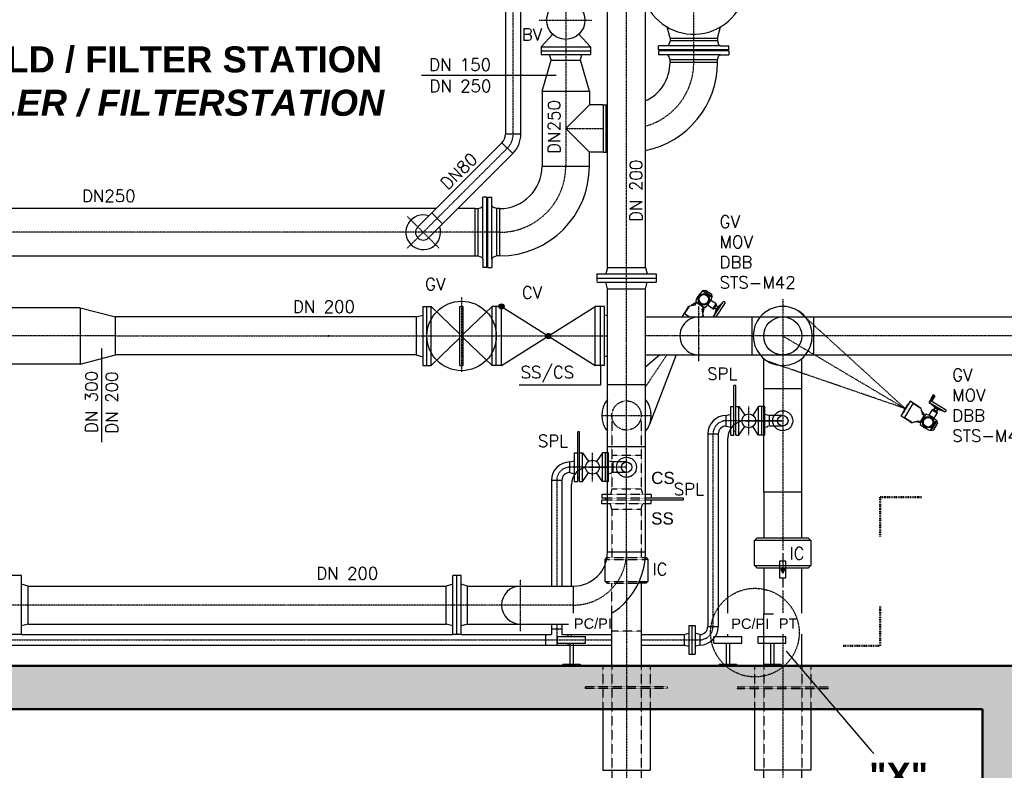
# Model space of a CAD drawing. Header units: millimetres. Extents: x -197187 to 241957296, y -45270 to 70505.
# Tile 45 of 116: x 7820 to 13492, y 3301 to 7623. Entities that reach past the tile are written whole.
import ezdxf
from ezdxf.enums import TextEntityAlignment as Align

# ---------------------------------------------------------------- set-up
doc = ezdxf.new("R2010")
doc.units = ezdxf.units.MM
doc.header["$LTSCALE"] = 0.5
for name, pattern in [('DASHDOT', [1, 0.5, -0.25, 0, -0.25]), ('HIDDEN', [0.375, 0.25, -0.125]), ('STRICHPUNKT', [25.4, 12.7, -6.35, 0, -6.35])]:
    doc.linetypes.add(name, pattern=pattern)
for name, color, linetype in [('17', 7, 'Continuous'), ('21', 7, 'Continuous'), ('41', 7, 'Continuous'), ('BEMAßUNG', 7, 'Continuous'), ('Beschriftung', 7, 'Continuous'), ('P-MU050ENTL', 7, 'Continuous'), ('P-MU150AUSL', 7, 'Continuous'), ('P-MU150EINL', 7, 'Continuous'), ('P-MU200AUSL', 7, 'Continuous'), ('P-MU200EINL', 7, 'Continuous'), ('P-MU300AUSL', 7, 'Continuous')]:
    doc.layers.add(name, color=color, linetype=linetype)
doc.styles.add('LBB3.5M1000', font='isocp.shx', dxfattribs={"height": 3.5})
doc.styles.add('ROMANS', font='ROMANS', dxfattribs={"height": 0.2})
doc.styles.get("Standard").update_dxf_attribs({"font": 'isocpeur.ttf'})
doc.dimstyles.new('DIN', dxfattribs={"dimtxt": 2.5, "dimasz": 2.5, "dimexe": 1.25, "dimexo": 0.625, "dimtad": 1, "dimtih": 1, "dimdec": 4, "dimdsep": 46, "dimlunit": 6, "dimtxsty": 'Standard', "dimcen": 2.5, "dimadec": 0, "dimazin": 0, "dimtfac": 1, "dimtdec": 4, "dimtmove": 0, "dimatfit": 3, "dimfxl": 0, "dimtvp": 1, "dimtolj": 1, "dimtzin": 0, "dimarcsym": 0})

# ---------------------------------------------------------------- blocks, each defined once
blk = doc.blocks.new('_Oblique')
at = {"color": 0, "linetype": 'ByBlock', "lineweight": -2}
blk.add_line((-0.5, -0.5), (0.5, 0.5), dxfattribs=at)
blk = doc.blocks.new('*D22')
at = {"layer": 'BEMAßUNG', "color": 0, "lineweight": -2, "transparency": 16777216}
for p, q in [((5915.5, 2802), (5915.5, 2698.9)), ((11315.5, 2802), (11315.5, 2698.9)), ((11315.5, 2711.4), (5915.5, 2711.4))]:
    blk.add_line(p, q, dxfattribs=at)
at = {"layer": 'DEFPOINTS', "color": 0, "transparency": 16777216}
for p in [(5915.5, 3652), (11315.5, 3652), (5915.5, 2711.4)]:
    blk.add_point(p, dxfattribs=at)
at = {"layer": 'BEMAßUNG', "color": 0, "lineweight": -2, "transparency": 16777216, "xscale": 100, "yscale": 100, "zscale": 100, "rotation": 180}
blk.add_blockref('_Oblique', (5915.5, 2711.4), dxfattribs=at)
at = {"layer": 'BEMAßUNG', "color": 0, "lineweight": -2, "transparency": 16777216, "xscale": 100, "yscale": 100, "zscale": 100}
blk.add_blockref('_Oblique', (11315.5, 2711.4), dxfattribs=at)
at = {"layer": 'BEMAßUNG', "color": 0, "transparency": 16777216, "insert": (8615.5, 2811.4), "char_height": 100, "attachment_point": 5}
blk.add_mtext('\\A1;5.400', dxfattribs=at)
blk = doc.blocks.new('*D23')
at = {"layer": 'BEMAßUNG', "color": 0, "lineweight": -2, "transparency": 16777216}
for p, q in [((11315.5, 2802), (11315.5, 2698.9)), ((12215.5, 2802), (12215.5, 2698.9)), ((12215.5, 2711.4), (11315.5, 2711.4))]:
    blk.add_line(p, q, dxfattribs=at)
at = {"layer": 'DEFPOINTS', "color": 0, "transparency": 16777216}
for p in [(11315.5, 3652), (12215.5, 3652), (11315.5, 2711.4)]:
    blk.add_point(p, dxfattribs=at)
at = {"layer": 'BEMAßUNG', "color": 0, "lineweight": -2, "transparency": 16777216, "xscale": 100, "yscale": 100, "zscale": 100, "rotation": 180}
blk.add_blockref('_Oblique', (11315.5, 2711.4), dxfattribs=at)
at = {"layer": 'BEMAßUNG', "color": 0, "lineweight": -2, "transparency": 16777216, "xscale": 100, "yscale": 100, "zscale": 100}
blk.add_blockref('_Oblique', (12215.5, 2711.4), dxfattribs=at)
at = {"layer": 'BEMAßUNG', "color": 0, "transparency": 16777216, "insert": (11765.5, 2811.4), "char_height": 100, "attachment_point": 5}
blk.add_mtext('\\A1;900', dxfattribs=at)

msp = doc.modelspace()

# ---------------------------------------------------------------- hatches: boundary and pattern name
h = msp.add_hatch(color=256)
h.dxf.hatch_style = 1
h.paths.add_polyline_path([(12215.549, 4436.258), (12227.146, 4456.344), (12203.952, 4456.344)])

# ---------------------------------------------------------------- linework, layer by layer
for p, q in [((11754.664, 6063.166), (11752.384, 6059.741)), ((11754.664, 6063.166), (11770.555, 6066.356)), ((11809.521, 6026.65), (11754.664, 6063.166)), ((11770.555, 6066.356), (11806.331, 6042.541)), ((11809.521, 6026.65), (11806.331, 6042.541)), ((11809.521, 6026.65), (11807.241, 6023.225)), ((11667.005, 5962.5), (11675.401, 5975.113)), ((11674.452, 5967.386), (11667.005, 5962.5)), ((11675.401, 5975.113), (11678.308, 5973.178)), ((11679.437, 5974.876), (11711.219, 5981.255)), ((11712.835, 5992.571), (11688.701, 5976.735)), ((11711.219, 5981.255), (11721.284, 5996.376)), ((11712.835, 5992.571), (11716.935, 5989.842)), ((11750.723, 5954.96), (11760.787, 5970.081)), ((11757.102, 5923.178), (11750.723, 5954.96)), ((11760.537, 5960.818), (11755.243, 5932.442)), ((11760.537, 5960.818), (11756.438, 5963.547)), ((11812.849, 5958.29), (11782.008, 5978.819)), ((11831.371, 5986.117), (11800.53, 6006.646)), ((11812.849, 5958.29), (11831.371, 5986.117)), ((11812.849, 5958.29), (11816.711, 5959.066)), ((11816.711, 5959.066), (11832.146, 5982.254)), ((11816.711, 5959.066), (11819.03, 5957.522)), ((11818.132, 5915.956), (11872.465, 5997.58)), ((11819.03, 5957.522), (11834.465, 5980.711)), ((11832.32, 5955.368), (11819.93, 5918.657)), ((11831.392, 5955.986), (11822.117, 5962.16)), ((11831.274, 5911.568), (11883.595, 5990.171)), ((11831.371, 5986.117), (11832.146, 5982.254)), ((11840.654, 5969.899), (11831.378, 5976.073)), ((11840.654, 5969.899), (11831.392, 5955.986)), ((11832.146, 5982.254), (11834.465, 5980.711)), ((11841.581, 5969.281), (11832.32, 5955.368)), ((11840.668, 5949.812), (11832.32, 5955.368)), ((11833.864, 5957.687), (11832.936, 5958.305)), ((11840.038, 5966.963), (11839.11, 5967.58)), ((11841.581, 5969.281), (11870.667, 5994.879)), ((11849.929, 5963.725), (11841.581, 5969.281)), ((11752.117, 5915.689), (11751.348, 5911.568)), ((11753.569, 5911.568), (11758.879, 5919.546)), ((11758.879, 5919.546), (11755.973, 5921.481)), ((13082.448, 5462.071), (13071.078, 5442.905)), ((13092.031, 5456.386), (13080.661, 5437.22)), ((13092.031, 5456.386), (13082.448, 5462.071)), ((13002.896, 5389.183), (12997.63, 5396.367)), ((12997.63, 5396.367), (13010.662, 5388.637)), ((13010.662, 5388.637), (13008.88, 5385.634)), ((13062.51, 5417.543), (13146.841, 5367.515)), ((13092.372, 5388.168), (13065.3, 5415.887)), ((13071.078, 5442.905), (13066.484, 5430.732)), ((13072.18, 5427.352), (13066.484, 5430.732)), ((13069.332, 5429.042), (13153.663, 5379.015)), ((13080.661, 5437.22), (13071.078, 5442.905)), ((13080.661, 5437.22), (13072.18, 5427.352)), ((13097.488, 5396.793), (13092.372, 5388.168)), ((13106.746, 5379.641), (13092.372, 5388.168)), ((13111.863, 5388.265), (13106.746, 5379.641)), ((13010.634, 5384.593), (13018.653, 5353.185)), ((13030.036, 5352.158), (13012.971, 5375.439)), ((13018.653, 5353.185), (13034.274, 5343.918)), ((13030.036, 5352.158), (13027.524, 5347.922)), ((13076.088, 5377.099), (13057.186, 5345.235)), ((13076.088, 5377.099), (13079.905, 5378.073)), ((13076.088, 5377.099), (13104.838, 5360.044)), ((13079.905, 5378.073), (13081.327, 5380.469)), ((13079.905, 5378.073), (13103.863, 5363.861)), ((13081.327, 5380.469), (13105.284, 5366.257)), ((13104.838, 5360.044), (13085.935, 5328.18)), ((13091.803, 5387.21), (13086.118, 5377.627)), ((13106.178, 5378.682), (13091.803, 5387.21)), ((13094.767, 5386.747), (13094.199, 5385.788)), ((13106.178, 5378.682), (13100.493, 5369.099)), ((13104.35, 5381.062), (13103.782, 5380.103)), ((13103.863, 5363.861), (13105.284, 5366.257)), ((13104.838, 5360.044), (13103.863, 5363.861)), ((13106.746, 5379.641), (13144.051, 5369.171)), ((12955.295, 5308.943), (12946.466, 5310.12)), ((12946.466, 5310.12), (12959.497, 5302.389)), ((12959.497, 5302.389), (12961.279, 5305.393)), ((12963.033, 5304.352), (12994.441, 5312.371)), ((13000.8, 5302.873), (12972.187, 5306.69)), ((12994.441, 5312.371), (13010.063, 5303.104)), ((13000.8, 5302.873), (13003.312, 5307.109)), ((13102.705, 5314.046), (13069.083, 5257.369)), ((13084.787, 5261.378), (13106.715, 5298.341)), ((13102.705, 5314.046), (13099.166, 5316.145)), ((13102.705, 5314.046), (13106.715, 5298.341)), ((13069.083, 5257.369), (13065.544, 5259.468)), ((13069.083, 5257.369), (13084.787, 5261.378)), ((12215.549, 4552.018), (12215.549, 4456.344)), ((12215.549, 4408.056), (12215.549, 4353.731))]:
    msp.add_line(p, q)
at = {"linetype": 'STRICHPUNKT', "lineweight": 18, "ltscale": 0.1}
for p, q in [((11812.638, 5919.614), (11824.724, 5911.568)), ((11818.132, 5915.956), (11814.101, 5916.214)), ((11818.132, 5915.956), (11816.339, 5919.576)), ((13059.142, 5411.866), (13089.014, 5462.22)), ((13062.51, 5417.543), (13058.988, 5415.564)), ((13062.51, 5417.543), (13062.462, 5413.503))]:
    msp.add_line(p, q, dxfattribs=at)
at = {"linetype": 'Continuous'}
for p, q in [((12302.284, 5948.227), (12342.445, 5911.568)), ((11508.11, 5692.468), (11425.099, 5621.765)), ((11601.83, 5692.468), (11448.597, 5292.984))]:
    msp.add_line(p, q, dxfattribs=at)
for points in [[(11667.005, 5962.5), (11635.252, 5914.798), (11640.104, 5911.568)], [(11676.299, 5911.568), (11649.272, 5929.559), (11679.437, 5974.876)], [(11719.842, 5994.21), (11759.346, 5967.915)], [(11757.102, 5923.178), (11749.374, 5911.568)], [(13010.634, 5384.593), (12963.814, 5412.368), (12916.213, 5332.127), (12963.033, 5304.352)], [(12922.764, 5382.48), (12937.382, 5407.123), (12935.411, 5408.292), (12920.792, 5383.65)], [(12997.63, 5396.367), (12948.346, 5425.604), (12922.764, 5382.48)], [(12946.466, 5310.12), (12897.181, 5339.357), (12922.764, 5382.48)], [(12922.764, 5382.48), (12908.145, 5357.838), (12906.174, 5359.008), (12920.792, 5383.65)], [(13007.825, 5304.431), (13032.037, 5345.245)]]:
    msp.add_lwpolyline(points)
for points in [[(12233.651, 4408.056), (12233.651, 4504.632), (12197.447, 4504.632), (12197.447, 4408.056)], [(12215.549, 4436.258), (12227.146, 4456.344), (12203.952, 4456.344)]]:
    msp.add_lwpolyline(points, close=True)
for centre, radius in [((11760.843, 6012.985), 32.95), ((11760.843, 6012.985), 27.733), ((13052.913, 5305.273), 32.95), ((13052.913, 5305.273), 27.733)]:
    msp.add_circle(centre, radius)
for centre, radius, start, end in [((11877.681, 5935.213), 177.694, 135.761299, 156.939686), ((11751.861, 6057.733), 2.074, 66.939685, 135.761299), ((11683.071, 5896.147), 177.694, 45.761298, 66.939685), ((11644.005, 6090.758), 177.694, 315.761296, 336.939684), ((11805.591, 6021.968), 2.074, 336.939684, 45.761298), ((11716.095, 6004.003), 2.074, 156.939686, 225.761296), ((11838.616, 6129.823), 177.694, 225.761296, 246.939683), ((11769.826, 5968.237), 2.074, 246.939683, 315.761296), ((11878.03, 5993.875), 6.685, 326.350494, 146.350494), ((11823.698, 5912.252), 6.685, 146.350494, 185.867973), ((13065.921, 5423.292), 6.685, 59.322477, 239.322477), ((13173.626, 5233.662), 177.694, 138.733288, 159.911675), ((13041.622, 5349.495), 2.074, 69.911674, 138.733288), ((12981.302, 5184.559), 177.694, 48.733287, 69.911674), ((13150.252, 5373.265), 6.685, 239.322477, 59.322477), ((13008.69, 5293.982), 2.074, 159.911675, 228.733285), ((13124.523, 5425.986), 177.694, 228.733285, 249.911672), ((12932.199, 5376.883), 177.694, 318.733285, 339.911673), ((13097.135, 5316.563), 2.074, 339.911673, 48.733287), ((13064.203, 5261.051), 2.074, 249.911672, 318.733285)]:
    msp.add_arc(centre, radius, start, end)
at = {"layer": '17', "linetype": 'DASHDOT', "lineweight": 50, "ltscale": 20}
for p, q in [((12776.647, 4873.541), (12776.647, 4646.363)), ((12776.647, 4873.541), (13017.566, 4873.541)), ((12776.647, 4243.322), (12776.647, 4018.117)), ((12563.589, 4018.117), (12776.647, 4018.117))]:
    msp.add_line(p, q, dxfattribs=at)
at = {"layer": '21', "linetype": 'Continuous', "lineweight": 50, "ltscale": 10}
for p, q in [((2815.549, 3902.018), (13615.549, 3902.018)), ((2565.549, 3652.018), (13365.549, 3652.018)), ((13365.549, 3652.018), (13365.549, 2202.018))]:
    msp.add_line(p, q, dxfattribs=at)
at = {"layer": '41', "linetype": 'DASHDOT', "ltscale": 200}
msp.add_line((11732.549, 5656.17), (11732.549, 5971.769), dxfattribs=at)
at = {"layer": '41', "linetype": 'Continuous', "ltscale": 200}
for p, q in [((12037.549, 5911.568), (12037.549, 5692.468)), ((12393.549, 5692.468), (12393.549, 5911.568))]:
    msp.add_line(p, q, dxfattribs=at)
at = {"layer": '41', "linetype": 'Continuous', "ltscale": 10}
for p, q in [((11189.549, 5632.018), (11135.549, 5632.018)), ((11998.849, 5313.518), (12215.549, 5313.518)), ((11898.849, 4072.018), (11898.849, 5213.518)), ((11098.849, 5046.018), (11205.999, 5046.018)), ((10998.849, 4361.568), (10998.849, 4946.018)), ((10998.849, 4072.018), (10998.849, 4142.468)), ((7830.549, 4082.018), (7776.549, 4082.018)), ((10362.549, 4082.018), (10314.549, 4082.018)), ((10918.849, 4072.018), (11078.849, 4072.018)), ((10918.849, 4032.018), (10918.849, 4072.018)), ((10918.849, 4032.018), (11078.849, 4032.018)), ((10988.849, 4032.018), (10988.849, 3912.018)), ((11008.849, 4032.018), (11008.849, 3912.018)), ((11078.849, 4032.018), (11078.849, 4072.018)), ((11737.549, 4082.168), (11737.549, 4021.868)), ((11818.849, 4072.018), (11978.849, 4072.018)), ((11818.849, 4032.018), (11818.849, 4072.018)), ((11818.849, 4032.018), (11978.849, 4032.018)), ((11888.849, 4032.018), (11888.849, 3912.018)), ((11908.849, 4032.018), (11908.849, 3912.018)), ((11978.849, 4032.018), (11978.849, 4072.018)), ((12073.916, 4032.018), (12233.916, 4032.018)), ((12143.916, 4032.018), (12143.916, 3912.018)), ((12163.916, 4032.018), (12163.916, 3912.018)), ((12233.916, 4032.018), (12233.916, 4072.018)), ((10948.849, 3912.018), (11048.849, 3912.018)), ((10948.849, 3912.018), (10948.849, 3902.018)), ((11048.849, 3912.018), (11048.849, 3902.018)), ((11848.849, 3912.018), (11848.849, 3902.018)), ((11848.849, 3912.018), (11948.849, 3912.018)), ((11948.849, 3912.018), (11948.849, 3902.018)), ((12103.916, 3912.018), (12103.916, 3902.018)), ((12103.916, 3912.018), (12203.916, 3912.018)), ((12203.916, 3912.018), (12203.916, 3902.018))]:
    msp.add_line(p, q, dxfattribs=at)
at = {"layer": '41', "linetype": 'HIDDEN', "ltscale": 10}
for p, q in [((12139.549, 5343.668), (12132.448, 5345.571)), ((12139.549, 5283.368), (12125.848, 5279.697))]:
    msp.add_line(p, q, dxfattribs=at)
at = {"layer": '41', "linetype": 'Continuous', "ltscale": 10}
msp.add_circle((9599.549, 5802.018), 3, dxfattribs=at)
for centre in [(11998.849, 5213.518), (11098.849, 4946.018)]:
    msp.add_arc(centre, 100, 90, 180, dxfattribs=at)
at = {"layer": 'BEMAßUNG', "linetype": 'Continuous', "ltscale": 10}
msp.add_line((8293.321, 5191.047), (8293.321, 5729.687), dxfattribs=at)
at = {"layer": 'P-MU050ENTL', "linetype": 'Continuous', "ltscale": 10}
for p, q in [((11944.549, 5516.518), (11934.549, 5516.518)), ((11934.549, 5396.018), (11934.549, 5516.518)), ((11944.549, 5396.018), (11944.549, 5516.518)), ((11916.549, 5231.018), (11916.549, 5396.018)), ((11916.549, 5396.018), (11934.549, 5396.018)), ((11934.549, 5231.018), (11934.549, 5396.018)), ((11944.549, 5231.018), (11944.549, 5396.018)), ((11944.549, 5396.018), (11962.549, 5396.018)), ((11962.549, 5231.018), (11962.549, 5396.018)), ((11962.549, 5396.018), (11996.812, 5346.428)), ((12076.549, 5396.018), (12042.286, 5346.428)), ((12076.549, 5231.018), (12076.549, 5396.018)), ((12105.999, 5396.018), (12076.549, 5396.018)), ((12094.549, 5231.018), (12094.549, 5396.018)), ((12112.549, 5396.018), (12105.999, 5396.018)), ((12112.549, 5231.018), (12112.549, 5396.018)), ((11889.549, 5343.668), (11916.549, 5350.903)), ((11889.549, 5283.368), (11889.549, 5343.668)), ((12112.549, 5350.903), (12131.399, 5345.852)), ((12139.549, 5283.368), (12139.549, 5343.668)), ((12215.549, 5343.668), (12139.549, 5343.668)), ((11889.549, 5283.368), (11916.549, 5276.134)), ((11962.549, 5231.018), (11996.812, 5280.609)), ((12076.549, 5231.018), (12042.286, 5280.609)), ((12112.549, 5276.134), (12131.399, 5281.185)), ((12215.549, 5283.368), (12139.549, 5283.368)), ((11034.549, 5128.518), (11034.549, 5249.018)), ((11044.549, 5249.018), (11034.549, 5249.018)), ((11044.549, 5128.518), (11044.549, 5249.018)), ((11783.399, 5237.518), (11783.399, 4128.018)), ((11783.399, 5237.518), (11843.699, 5237.518)), ((11843.699, 5237.518), (11843.699, 4128.018)), ((11916.549, 5231.018), (11934.549, 5231.018)), ((11944.549, 5251.518), (11934.549, 5251.518)), ((11944.549, 5231.018), (11962.549, 5231.018)), ((12105.999, 5231.018), (12076.549, 5231.018)), ((12112.549, 5231.018), (12105.999, 5231.018)), ((11016.549, 4963.518), (11016.549, 5128.518)), ((11016.549, 5128.518), (11034.549, 5128.518)), ((11034.549, 4963.518), (11034.549, 5128.518)), ((11044.549, 4963.518), (11044.549, 5128.518)), ((11044.549, 5128.518), (11062.549, 5128.518)), ((11062.549, 4963.518), (11062.549, 5128.518)), ((11062.549, 5128.518), (11096.812, 5078.928)), ((11176.549, 5128.518), (11142.286, 5078.928)), ((11176.549, 4963.518), (11176.549, 5128.518)), ((11205.999, 5128.518), (11176.549, 5128.518)), ((11194.549, 4963.518), (11194.549, 5128.518)), ((11212.549, 5128.518), (11205.999, 5128.518)), ((11212.549, 4963.518), (11212.549, 5128.518)), ((10989.549, 5076.168), (11016.549, 5083.403)), ((10989.549, 5015.868), (10989.549, 5076.168)), ((11212.549, 5083.403), (11231.399, 5078.352)), ((11239.549, 5076.168), (11232.448, 5078.071)), ((11239.549, 5015.868), (11239.549, 5076.168)), ((11315.549, 5076.168), (11239.549, 5076.168)), ((10989.549, 5015.868), (11016.549, 5008.634)), ((11062.549, 4963.518), (11096.812, 5013.109)), ((11176.549, 4963.518), (11142.286, 5013.109)), ((11212.549, 5008.634), (11231.399, 5013.685)), ((11239.549, 5015.868), (11225.848, 5012.197)), ((11315.549, 5015.868), (11239.549, 5015.868)), ((10883.399, 4970.018), (10883.399, 4625.468)), ((10943.699, 4970.018), (10883.399, 4970.018)), ((10943.699, 4970.018), (10943.699, 4625.468)), ((11016.549, 4963.518), (11034.549, 4963.518)), ((11044.549, 4984.018), (11034.549, 4984.018)), ((11044.549, 4963.518), (11062.549, 4963.518)), ((11205.999, 4963.518), (11176.549, 4963.518)), ((11212.549, 4963.518), (11205.999, 4963.518)), ((10883.399, 4625.468), (10883.399, 4361.568)), ((10943.699, 4625.468), (10943.699, 4361.568)), ((10883.399, 4142.468), (10883.399, 4082.168)), ((10943.699, 4142.468), (10943.699, 4082.168)), ((10883.399, 4116.018), (10943.699, 4116.018)), ((11647.549, 4082.168), (11674.549, 4089.403)), ((11674.549, 4134.518), (11674.549, 3969.518)), ((11674.549, 4134.518), (11710.549, 4134.518)), ((11692.549, 4134.518), (11692.549, 3969.518)), ((11710.549, 4134.518), (11710.549, 3969.518)), ((11737.549, 4082.168), (11710.549, 4089.403)), ((11783.399, 4128.018), (11843.699, 4128.018)), ((7830.549, 4082.168), (8283.399, 4082.168)), ((8283.399, 4082.168), (8877.499, 4082.168)), ((8877.499, 4082.168), (10314.549, 4082.168)), ((10362.549, 4082.168), (10883.399, 4082.168)), ((10849.549, 4082.168), (10849.549, 4021.868)), ((10943.699, 4082.168), (11231.399, 4082.168)), ((10977.549, 4082.168), (10977.549, 4072.018)), ((10977.549, 4032.018), (10977.549, 4021.868)), ((11399.699, 4082.168), (11647.549, 4082.168)), ((11647.549, 4082.168), (11647.549, 4021.868)), ((11737.549, 4082.168), (11737.549, 4021.868)), ((7449.549, 4021.868), (8408.849, 4021.868)), ((8408.849, 4021.868), (8553.599, 4021.868)), ((8553.599, 4021.868), (11231.399, 4021.868)), ((11399.699, 4021.868), (11647.549, 4021.868)), ((11647.549, 4021.868), (11674.549, 4014.634)), ((11737.549, 4021.868), (11710.549, 4014.634)), ((11674.549, 3969.518), (11710.549, 3969.518))]:
    msp.add_line(p, q, dxfattribs=at)
at = {"layer": 'P-MU050ENTL', "linetype": 'DASHDOT', "ltscale": 10}
for p, q in [((12019.549, 5231.018), (12019.549, 5396.018)), ((12215.549, 5313.518), (11889.549, 5313.518)), ((11813.549, 5237.518), (11813.549, 4128.018)), ((11119.549, 4963.518), (11119.549, 5128.518)), ((11315.549, 5046.018), (10989.549, 5046.018)), ((10913.549, 4970.018), (10913.549, 4625.468)), ((10913.549, 4625.468), (10913.549, 4361.568)), ((10913.549, 4142.468), (10913.549, 4021.868)), ((6077.499, 4052.018), (8318.849, 4052.018)), ((8318.849, 4052.018), (11231.399, 4052.018)), ((11399.699, 4052.018), (11737.549, 4052.018))]:
    msp.add_line(p, q, dxfattribs=at)
at = {"layer": 'P-MU050ENTL', "linetype": 'Continuous', "ltscale": 10}
for centre, radius in [((12019.549, 5313.518), 40), ((12215.549, 5313.518), 57.5), ((12215.549, 5313.518), 30.15), ((11119.549, 5046.018), 40), ((11315.549, 5046.018), 57.5), ((11315.549, 5046.018), 30.15)]:
    msp.add_circle(centre, radius, dxfattribs=at)
for centre, radius, start, end in [((11889.549, 5237.518), 106.15, 90, 180), ((11889.549, 5237.518), 45.85, 90, 180), ((10989.549, 4970.018), 106.15, 90, 180), ((10989.549, 4970.018), 45.85, 90, 180), ((11737.549, 4128.018), 106.15, 270, 0), ((11737.549, 4128.018), 45.85, 270, 0)]:
    msp.add_arc(centre, radius, start, end, dxfattribs=at)
at = {"layer": 'P-MU050ENTL', "linetype": 'DASHDOT', "ltscale": 10}
for centre, start, end in [((11889.549, 5237.518), 90, 180), ((10989.549, 4970.018), 90, 180), ((11737.549, 4128.018), 270, 0)]:
    msp.add_arc(centre, 76, start, end, dxfattribs=at)
at = {"layer": 'P-MU150AUSL', "linetype": 'DASHDOT', "ltscale": 10}
for p, q in [((11425.099, 5508.596), (11547.493, 5692.468)), ((11173.046, 5344.018), (11458.052, 5344.018)), ((11315.549, 4557.018), (11315.549, 5166.018)), ((11315.549, 4557.018), (11315.549, 2994.884))]:
    msp.add_line(p, q, dxfattribs=at)
at = {"layer": 'P-MU150AUSL', "linetype": 'HIDDEN', "ltscale": 10}
for p, q in [((11231.399, 5344.018), (11231.399, 4922.018)), ((11399.699, 5344.018), (11399.699, 4922.018)), ((11231.399, 5115.018), (11399.699, 5115.018)), ((11425.099, 4889.018), (11205.999, 4889.018)), ((11231.399, 4922.018), (11399.699, 4922.018)), ((11424.925, 4835.018), (11205.63, 4835.018)), ((11425.099, 4857.018), (11205.743, 4857.018)), ((11425.099, 4867.018), (11205.999, 4867.018)), ((11399.699, 4802.018), (11231.399, 4802.018)), ((11231.399, 4802.018), (11231.399, 4525.518)), ((11399.699, 4802.018), (11399.699, 4525.518)), ((11205.999, 4525.518), (11425.099, 4525.518)), ((11205.999, 4515.518), (11425.099, 4515.518)), ((11205.999, 4388.518), (11389.31, 4388.518)), ((11205.999, 4378.518), (11384.701, 4378.518)), ((11179.049, 3902.018), (11179.049, 3652.018)), ((11231.399, 3902.018), (11231.399, 3302.018)), ((11399.699, 3902.018), (11399.699, 3302.018)), ((11452.049, 3902.018), (11452.049, 3652.018)), ((11552.049, 3782.018), (11079.049, 3782.018)), ((11079.049, 3772.018), (11079.049, 3782.018)), ((11552.049, 3772.018), (11079.049, 3772.018)), ((11552.049, 3772.018), (11552.049, 3782.018))]:
    msp.add_line(p, q, dxfattribs=at)
at = {"layer": 'P-MU150AUSL', "linetype": 'Continuous', "ltscale": 10}
for p, q in [((11173.049, 4889.018), (11173.049, 4867.018)), ((11205.999, 4889.018), (11173.049, 4889.018)), ((11231.399, 4922.018), (11222.557, 4889.018)), ((11399.699, 4922.018), (11408.542, 4889.018)), ((11458.049, 4889.018), (11425.099, 4889.018)), ((11458.049, 4889.018), (11458.049, 4867.018)), ((11205.999, 4867.018), (11173.049, 4867.018)), ((11173.049, 4835.018), (11173.049, 4857.018)), ((11205.999, 4857.018), (11173.049, 4857.018)), ((11205.999, 4835.018), (11173.049, 4835.018)), ((11195.549, 4857.018), (11195.549, 4867.018)), ((11231.399, 4802.018), (11222.557, 4835.018)), ((11399.699, 4802.018), (11408.542, 4835.018)), ((11642.049, 4867.018), (11425.099, 4867.018)), ((11642.049, 4857.018), (11425.099, 4857.018)), ((11458.049, 4835.018), (11425.099, 4835.018)), ((11458.049, 4835.018), (11458.049, 4857.018)), ((11642.049, 4867.018), (11642.049, 4857.018)), ((11205.999, 4515.518), (11193.049, 4515.518)), ((11438.049, 4515.518), (11425.099, 4515.518)), ((11193.049, 4388.518), (11205.999, 4388.518)), ((11389.31, 4388.518), (11438.049, 4388.518)), ((11399.699, 4378.518), (11399.699, 3902.018)), ((11179.049, 3652.018), (11179.049, 3302.018)), ((11452.049, 3652.018), (11452.049, 3302.018)), ((11179.049, 3302.018), (11452.049, 3302.018)), ((11231.399, 3302.018), (11231.399, 3053.036)), ((11399.699, 3302.018), (11399.699, 3053.036))]:
    msp.add_line(p, q, dxfattribs=at)
for points in [[(11205.999, 4378.518), (11203.049, 4378.518), (11193.049, 4388.518), (11193.049, 4515.518), (11203.049, 4525.518), (11205.999, 4525.518)], [(11425.099, 4525.518), (11428.049, 4525.518), (11438.049, 4515.518), (11438.049, 4388.518), (11428.049, 4378.518), (11384.701, 4378.518)]]:
    msp.add_lwpolyline(points, dxfattribs=at)
at = {"layer": 'P-MU150AUSL', "linetype": 'HIDDEN', "ltscale": 10}
msp.add_circle((11315.549, 5344.018), 84.15, dxfattribs=at)
at = {"layer": 'P-MU150EINL', "linetype": 'DASHDOT', "ltscale": 10}
for p, q in [((10662.549, 6964.239), (10662.549, 11855.018)), ((11702.806, 7377.018), (11702.806, 10539.468)), ((10965.549, 9005.382), (10965.549, 6780.018)), ((10813.3, 7620.018), (11115.516, 7620.018)), ((10965.549, 6996.018), (11181.549, 6996.018)), ((10053.275, 6307.745), (10629.159, 6883.629)), ((10053.275, 6490.292), (10235.823, 6307.745)), ((10584.549, 6399.018), (5690.954, 6399.018))]:
    msp.add_line(p, q, dxfattribs=at)
for centre, radius, start in [((11321.806, 7377.018), 381, 285.730344), ((10548.549, 6964.239), 114, 315), ((10584.549, 6780.018), 381, 270)]:
    msp.add_arc(centre, radius, start, 0, dxfattribs=at)
at = {"layer": 'P-MU200AUSL', "linetype": 'HIDDEN', "ltscale": 10}
for p, q in [((12053.599, 3902.018), (12053.599, 3652.018)), ((12377.499, 3902.018), (12377.499, 3652.018)), ((11953.599, 3782.018), (12477.499, 3782.018)), ((11953.599, 3782.018), (11953.599, 3772.018)), ((11953.599, 3772.018), (12477.499, 3772.018)), ((12477.499, 3782.018), (12477.499, 3772.018))]:
    msp.add_line(p, q, dxfattribs=at)
at = {"layer": 'P-MU200AUSL', "ltscale": 100}
for p, q in [((12053.599, 3652.018), (12053.599, 3302.018)), ((12377.499, 3652.018), (12377.499, 3302.018)), ((12377.499, 3302.018), (12053.599, 3302.018))]:
    msp.add_line(p, q, dxfattribs=at)
at = {"layer": 'P-MU200EINL'}
for p, q in [((10618.099, 11090.018), (10618.099, 6964.239)), ((10706.999, 6964.239), (10706.999, 11090.018)), ((11566.306, 7517.018), (11549.047, 7581.43)), ((11839.306, 7517.018), (11856.565, 7581.43)), ((10890.579, 7539.524), (10823.049, 7467.018)), ((11108.049, 7467.018), (11040.52, 7539.524)), ((11566.306, 7517.018), (11839.306, 7517.018)), ((11566.306, 7517.018), (11566.306, 7501.018)), ((11839.306, 7501.018), (11566.306, 7501.018)), ((11839.306, 7517.018), (11839.306, 7501.018)), ((10823.049, 7467.018), (11108.049, 7467.018)), ((10823.049, 7467.018), (10823.049, 7423.018)), ((10823.049, 7445.018), (11108.049, 7445.018)), ((11108.049, 7467.018), (11108.049, 7423.018)), ((11500.306, 7450.018), (11500.306, 7473.018)), ((11905.306, 7450.018), (11500.306, 7450.018)), ((11905.306, 7444.018), (11500.306, 7444.018)), ((11500.306, 7444.018), (11500.306, 7421.018)), ((11542.806, 7447.018), (11542.806, 7450.018)), ((11862.806, 7447.018), (11542.806, 7447.018)), ((11542.806, 7447.018), (11542.806, 7444.018)), ((11862.806, 7447.018), (11542.806, 7447.018)), ((11857.407, 7473.018), (11548.206, 7473.018)), ((11862.806, 7447.018), (11862.806, 7450.018)), ((11862.806, 7447.018), (11862.806, 7444.018)), ((11905.306, 7450.018), (11905.306, 7473.018)), ((11905.306, 7444.018), (11905.306, 7421.018)), ((10823.049, 7423.018), (11108.049, 7423.018)), ((10829.049, 7212.018), (10881.399, 7390.018)), ((10881.399, 7390.018), (10872.557, 7423.018)), ((10881.399, 7390.018), (11049.699, 7390.018)), ((11049.699, 7390.018), (11058.541, 7423.018)), ((11102.049, 7212.018), (11049.699, 7390.018)), ((11857.407, 7421.018), (11548.206, 7421.018)), ((11566.306, 7377.018), (11566.306, 7393.018)), ((11839.306, 7393.018), (11566.306, 7393.018)), ((11839.306, 7377.018), (11566.306, 7377.018)), ((11839.306, 7377.018), (11839.306, 7393.018)), ((10829.049, 7212.018), (10829.049, 6996.018)), ((10829.049, 7212.018), (11102.049, 7212.018)), ((11102.049, 7212.018), (11102.049, 7132.518)), ((11102.049, 7132.518), (10965.549, 6996.018)), ((11181.549, 7132.518), (11102.049, 7132.518)), ((11181.549, 7132.518), (11181.549, 6859.518)), ((11181.806, 7132.518), (11197.806, 7132.518)), ((11197.806, 6859.518), (11197.806, 7132.518)), ((10829.049, 6996.018), (10829.049, 6780.018)), ((11102.049, 6859.518), (10965.549, 6996.018)), ((10706.999, 6964.239), (10618.099, 6964.239)), ((10193.728, 6511.06), (10597.728, 6915.06)), ((10660.59, 6852.198), (10597.728, 6915.06)), ((10660.59, 6852.198), (10256.59, 6448.198)), ((11102.049, 6780.018), (11102.049, 6859.518)), ((11181.549, 6859.518), (11102.049, 6859.518)), ((11181.806, 6859.518), (11197.806, 6859.518)), ((10829.049, 6780.018), (11102.049, 6780.018)), ((10511.549, 6601.518), (10488.549, 6601.518)), ((10511.549, 6196.518), (10511.549, 6601.518)), ((10517.549, 6196.518), (10517.549, 6601.518)), ((10517.549, 6601.518), (10540.549, 6601.518)), ((10218.187, 6535.518), (6618.356, 6535.518)), ((10444.549, 6535.518), (10343.911, 6535.518)), ((10444.549, 6262.518), (10444.549, 6535.518)), ((10444.549, 6535.518), (10460.549, 6535.518)), ((10460.549, 6262.518), (10460.549, 6535.518)), ((10488.549, 6244.418), (10488.549, 6553.619)), ((10514.549, 6559.018), (10511.549, 6559.018)), ((10514.549, 6239.018), (10514.549, 6559.018)), ((10514.549, 6239.018), (10514.549, 6559.018)), ((10514.549, 6559.018), (10517.549, 6559.018)), ((10540.549, 6244.418), (10540.549, 6553.619)), ((10584.549, 6535.518), (10568.549, 6535.518)), ((10568.549, 6262.518), (10568.549, 6535.518)), ((10584.549, 6535.518), (10584.549, 6262.518)), ((10193.728, 6511.06), (10113.118, 6430.449)), ((10193.728, 6511.06), (10256.59, 6448.198)), ((10175.98, 6367.588), (10256.59, 6448.198)), ((6296.549, 6262.518), (10444.549, 6262.518)), ((10444.549, 6262.518), (10460.549, 6262.518)), ((10514.549, 6239.018), (10511.549, 6239.018)), ((10514.549, 6239.018), (10517.549, 6239.018)), ((10584.549, 6262.518), (10568.549, 6262.518)), ((10511.549, 6196.518), (10488.549, 6196.518)), ((10517.549, 6196.518), (10540.549, 6196.518))]:
    msp.add_line(p, q, dxfattribs=at)
at = {"layer": 'P-MU200EINL', "linetype": 'Continuous', "ltscale": 10}
for p, q in [((11205.999, 6197.018), (11205.999, 10220.018)), ((11425.099, 6197.018), (11425.099, 8815.109)), ((11205.999, 6197.018), (11195.817, 6159.018)), ((11205.999, 6197.018), (11425.099, 6197.018)), ((11205.999, 6197.018), (11425.099, 6197.018)), ((11425.099, 6197.018), (11435.281, 6159.018)), ((11145.549, 6159.018), (11485.549, 6159.018)), ((11145.549, 6159.018), (11145.549, 6118.018)), ((11145.549, 6135.018), (11485.549, 6135.018)), ((11485.549, 6159.018), (11485.549, 6111.018)), ((11485.549, 6159.018), (11485.549, 6111.018)), ((11145.549, 6111.018), (11485.549, 6111.018)), ((11205.999, 6073.018), (11195.817, 6111.018)), ((11205.999, 4557.018), (11205.999, 6073.018)), ((11205.999, 6073.018), (11425.099, 6073.018)), ((11425.099, 6073.018), (11435.281, 6111.018)), ((11425.099, 4557.018), (11425.099, 6073.018)), ((10141.549, 5972.018), (10141.549, 5632.018)), ((10141.549, 5972.018), (10189.549, 5972.018)), ((10165.549, 5632.018), (10165.549, 5972.018)), ((10189.549, 5632.018), (10189.549, 5972.018)), ((10189.549, 5972.018), (10355.549, 5812.607)), ((10355.549, 5632.018), (10355.549, 5972.018)), ((10355.549, 5972.018), (10375.549, 5972.018)), ((10375.549, 5812.607), (10541.549, 5972.018)), ((10375.549, 5632.018), (10375.549, 5972.018)), ((10541.549, 5632.018), (10541.549, 5972.018)), ((10595.549, 5972.018), (10541.549, 5972.018)), ((10565.549, 5632.018), (10565.549, 5972.018)), ((10595.549, 5632.018), (11135.549, 5972.018)), ((10595.549, 5972.018), (11135.549, 5632.018)), ((10595.549, 5632.018), (10595.549, 5972.018)), ((11135.549, 5632.018), (11135.549, 5972.018)), ((11189.549, 5972.018), (11135.549, 5972.018)), ((11165.549, 5632.018), (11165.549, 5972.018)), ((11189.549, 5632.018), (11189.549, 5972.018)), ((10103.549, 5911.568), (8372.549, 5911.568)), ((10103.549, 5911.568), (10141.549, 5921.75)), ((10103.549, 5911.568), (10103.549, 5692.468)), ((11205.999, 5917.343), (11189.549, 5921.75)), ((11425.099, 5911.568), (14410.549, 5911.568)), ((12037.549, 5911.568), (12037.549, 5692.468)), ((12393.549, 5692.468), (12393.549, 5911.568)), ((10355.549, 5791.43), (10189.549, 5632.018)), ((10541.549, 5632.018), (10375.549, 5791.43)), ((10103.549, 5692.468), (8372.549, 5692.468)), ((10103.549, 5692.468), (10141.549, 5682.286)), ((11205.999, 5686.694), (11189.549, 5682.286)), ((11425.099, 5692.468), (14410.549, 5692.468)), ((12105.999, 4902.018), (12105.999, 5672.023)), ((12325.099, 4902.018), (12325.099, 5672.023)), ((10141.549, 5632.018), (10189.549, 5632.018)), ((10355.549, 5632.018), (10375.549, 5632.018)), ((10595.549, 5632.018), (10541.549, 5632.018)), ((11165.549, 5632.018), (11165.549, 5518.243)), ((11165.549, 5518.243), (10697.49, 5518.243)), ((11205.999, 5522.018), (11425.099, 5522.018)), ((12325.099, 5497.018), (12105.999, 5497.018)), ((11205.999, 5166.018), (11425.099, 5166.018)), ((12377.549, 4624.518), (12053.549, 4624.518)), ((11425.099, 4557.018), (11205.999, 4557.018)), ((12053.549, 4479.518), (12377.549, 4479.518)), ((7830.549, 4422.018), (7776.549, 4422.018)), ((7830.549, 4082.018), (7830.549, 4422.018)), ((7868.549, 4361.568), (7830.549, 4371.75)), ((10314.549, 4371.75), (10276.549, 4361.568)), ((10314.549, 4082.018), (10314.549, 4422.018)), ((10362.549, 4422.018), (10314.549, 4422.018)), ((10338.549, 4082.018), (10338.549, 4422.018)), ((10362.549, 4082.018), (10362.549, 4422.018)), ((10400.549, 4361.568), (10362.549, 4371.75)), ((7868.549, 4361.568), (10276.549, 4361.568)), ((7868.549, 4142.468), (7868.549, 4361.568)), ((10276.549, 4142.468), (10276.549, 4361.568)), ((10400.549, 4361.568), (11010.549, 4361.568)), ((10400.549, 4142.468), (10400.549, 4361.568)), ((11010.549, 4142.468), (11010.549, 4361.568)), ((12325.099, 3902.018), (12325.099, 4202.018)), ((7868.549, 4142.468), (7830.549, 4132.286)), ((7868.549, 4142.468), (10276.549, 4142.468)), ((7868.549, 4142.468), (7872.399, 4142.468)), ((10314.549, 4132.286), (10276.549, 4142.468)), ((10400.549, 4142.468), (10362.549, 4132.286)), ((10400.549, 4142.468), (11010.549, 4142.468)), ((12105.999, 3052.754), (12105.999, 3302.018)), ((12325.099, 3053.036), (12325.099, 3302.018))]:
    msp.add_line(p, q, dxfattribs=at)
at = {"layer": 'P-MU200EINL', "linetype": 'DASHDOT', "ltscale": 10}
for p, q in [((11315.549, 5166.018), (11315.549, 8815.109)), ((10365.549, 6025.626), (10365.549, 5593.946)), ((12215.549, 6013.234), (12215.549, 4568.66)), ((11732.549, 5656.17), (11732.549, 5971.769)), ((12342.445, 5911.568), (12582.474, 5692.468)), ((8372.549, 5802.018), (11205.999, 5802.018)), ((14410.549, 5802.018), (11425.099, 5802.018)), ((12215.549, 5802.018), (12920.792, 5383.65)), ((12582.474, 5692.468), (12920.792, 5383.65)), ((12920.792, 5383.65), (12128.814, 5655.81)), ((10705.549, 4102.668), (10705.549, 4398.619)), ((12215.549, 4336.809), (12215.549, 2994.884)), ((11010.549, 4252.018), (6220.549, 4252.018))]:
    msp.add_line(p, q, dxfattribs=at)
at = {"layer": 'P-MU200EINL', "linetype": 'HIDDEN', "ltscale": 10}
for p, q in [((12105.999, 3902.018), (12105.999, 3302.018)), ((12325.099, 3902.018), (12325.099, 3302.018))]:
    msp.add_line(p, q, dxfattribs=at)
at = {"layer": 'P-MU200EINL'}
for points in [[(11566.306, 7501.018), (11559.569, 7481.163, -0.32134723), (11548.206, 7473.018), (11500.306, 7473.018)], [(11839.306, 7501.018), (11846.043, 7481.163, 0.32134723), (11857.407, 7473.018), (11905.306, 7473.018)], [(11566.306, 7393.018), (11559.569, 7412.874, 0.32134723), (11548.206, 7421.018), (11500.306, 7421.018)], [(11839.306, 7393.018), (11846.043, 7412.874, -0.32134723), (11857.407, 7421.018), (11905.306, 7421.018)], [(10460.549, 6535.518), (10480.405, 6542.255, 0.32134723), (10488.549, 6553.619), (10488.549, 6601.518)], [(10568.549, 6535.518), (10548.694, 6542.255, -0.32134723), (10540.549, 6553.619), (10540.549, 6601.518)], [(10460.549, 6262.518), (10480.405, 6255.782, -0.32134723), (10488.549, 6244.418), (10488.549, 6196.518)], [(10568.549, 6262.518), (10548.694, 6255.782, 0.32134723), (10540.549, 6244.418), (10540.549, 6196.518)]]:
    msp.add_lwpolyline(points, format="xyb", dxfattribs=at)
for points in [[(11197.806, 7132.518), (11205.999, 7135.298)], [(11197.806, 6859.518), (11205.999, 6856.739)]]:
    msp.add_lwpolyline(points, dxfattribs=at)
at = {"layer": 'P-MU200EINL', "linetype": 'Continuous', "ltscale": 10}
msp.add_lwpolyline([(12325.099, 4639.518), (12325.099, 4902.018), (12105.999, 4902.018), (12105.999, 4639.518)], dxfattribs=at)
msp.add_lwpolyline([(12053.549, 4479.518), (12053.549, 4624.518), (12068.549, 4639.518), (12362.549, 4639.518), (12377.549, 4624.518), (12377.549, 4479.518), (12362.549, 4464.518), (12068.549, 4464.518)], close=True, dxfattribs=at)
at = {"layer": 'P-MU200EINL'}
msp.add_circle((10965.549, 7620.018), 110, dxfattribs=at)
at = {"layer": 'P-MU200EINL', "linetype": 'Continuous', "ltscale": 10}
for centre, radius in [((10365.549, 5802.018), 200), ((10595.549, 5972.018), 15), ((10595.549, 5972.018), 12), ((10595.549, 5972.018), 9), ((10595.549, 5972.018), 6), ((10595.549, 5972.018), 3), ((12215.549, 5802.018), 109.55), ((10865.549, 5802.018), 15), ((10865.549, 5802.018), 12), ((10865.549, 5802.018), 9), ((10865.549, 5802.018), 6), ((10865.549, 5802.018), 3)]:
    msp.add_circle(centre, radius, dxfattribs=at)
at = {"layer": 'P-MU200EINL'}
for centre, radius, start, end in [((11702.806, 7842.518), 303, 203.576805, 156.423195), ((11321.806, 7377.018), 244.5, 294.990393, 0), ((11321.806, 7377.018), 517.5, 281.51357, 0), ((10548.549, 6964.239), 69.55, 315, 0), ((10548.549, 6964.239), 158.45, 315, 0), ((10584.549, 6780.018), 244.5, 270, 0), ((10584.549, 6780.018), 517.5, 270, 0), ((10144.549, 6399.018), 100, 71.391353, 18.608647), ((10144.549, 6399.018), 44.45, 135, 315)]:
    msp.add_arc(centre, radius, start, end, dxfattribs=at)
at = {"layer": 'P-MU200EINL', "linetype": 'Continuous', "ltscale": 10}
for centre, radius, start, end in [((12215.549, 5802.018), 170, 40.121586, 139.878414), ((11732.549, 5802.018), 109.55, 87.564975, 270), ((12215.549, 5802.018), 170, 139.878414, 220.121586), ((12215.549, 5802.018), 170, 319.878414, 40.121586), ((12215.549, 5802.018), 170, 220.121586, 319.878414), ((11315.549, 5344.018), 142.5, 140.243736, 219.756264), ((11315.549, 5344.018), 142.5, 320.243736, 39.756264), ((11010.549, 4557.018), 195.45, 270, 0), ((11010.549, 4557.018), 414.55, 270, 0), ((10705.549, 4252.018), 109.55, 90, 270)]:
    msp.add_arc(centre, radius, start, end, dxfattribs=at)
at = {"layer": 'P-MU200EINL', "linetype": 'DASHDOT', "ltscale": 10}
msp.add_arc((11010.549, 4557.018), 305, 270, 0, dxfattribs=at)
at = {"layer": 'P-MU300AUSL', "linetype": 'Continuous', "ltscale": 10}
for p, q in [((8169.549, 5963.968), (3858.816, 5963.968)), ((8169.549, 5963.968), (8372.549, 5911.568)), ((8169.549, 5963.968), (8169.549, 5640.068)), ((8372.549, 5692.468), (8372.549, 5911.568)), ((8169.549, 5640.068), (8372.549, 5692.468)), ((8169.549, 5640.068), (3415.549, 5640.068))]:
    msp.add_line(p, q, dxfattribs=at)
at = {"layer": 'P-MU300AUSL', "linetype": 'DASHDOT', "ltscale": 10}
msp.add_line((8372.549, 5802.018), (3123.197, 5802.018), dxfattribs=at)

# ---------------------------------------------------------------- texts
at = {"layer": 'BEMAßUNG', "linetype": 'Continuous', "ltscale": 10, "style": 'ROMANS'}
for s, p in [('DN250', (10933.528, 7160.453)), ('DN 200', (11405.392, 6816.75)), ('DN 300', (8269.008, 5600.277)), ('DN 200', (8385.94, 5596.905))]:
    msp.add_text(s, height=70, rotation=90, dxfattribs=at).set_placement(p, align=Align.RIGHT)
msp.add_text('DN80', height=70, rotation=44.402055, dxfattribs=at).set_placement((10285.858, 6638.847))
for s, p in [('DN250', (8488.144, 6573.679)), ('DN 200', (9751.28, 5935.452)), ('DN 200', (9885.767, 4399.663))]:
    msp.add_text(s, height=70, dxfattribs=at).set_placement(p, align=Align.RIGHT)
at = {"layer": 'P-MU050ENTL', "linetype": 'Continuous', "ltscale": 10, "style": 'ROMANS'}
for p in [(11779.84, 5549.305), (10804.852, 5162.089), (11587.718, 4884.633)]:
    msp.add_text('SPL', height=70, dxfattribs=at).set_placement(p)
at = {"layer": 'P-MU150AUSL', "linetype": 'Continuous', "ltscale": 10, "style": 'ROMANS'}
msp.add_text('IC', height=70, dxfattribs=at).set_placement((11464.362, 4423.824))
at = {"layer": 'P-MU150AUSL', "char_height": 70, "width": 824.33114, "attachment_point": 1, "style": 'ROMANS'}
for s, insert in [('GV\\PMOV\\PDBB\\PSTS-M42', (11851.469, 6495.087)), ('GV\\PMOV\\PDBB\\PSTS-M42', (13191.249, 5612.288)), ('{\\fArial|b0|i0|c0|p34;CS\\P\\PSS}', (11457.585, 5019.393))]:
    msp.add_mtext(s, dxfattribs=dict(at, insert=insert))
at = {"layer": 'P-MU150EINL', "linetype": 'Continuous', "ltscale": 10, "style": 'ROMANS'}
msp.add_text('BV', height=70, dxfattribs=at).set_placement((10712.095, 7502.896))
at = {"layer": 'P-MU200AUSL', "ltscale": 100, "style": 'ROMANS'}
msp.add_text('IC', height=70, dxfattribs=at).set_placement((12253.553, 4514.82))
at = {"layer": 'P-MU200EINL', "linetype": 'Continuous', "ltscale": 10, "style": 'ROMANS'}
for s, p in [('GV', (10155.249, 6065.581)), ('CV', (10712.691, 6016.773)), ('SS/CS', (10705.128, 5558.103))]:
    msp.add_text(s, height=70, dxfattribs=at).set_placement(p)

# ---------------------------------------------------------------- dimensions: what is measured, and where the dimension line sits
at = {"layer": 'BEMAßUNG'}
for base, p1, p2, picture, middle in [((5915.549, 2711.379), (11315.549, 3652.018), (5915.549, 3652.018), '*D22', (8615.549, 2811.379)), ((11315.549, 2711.379), (12215.549, 3652.018), (11315.549, 3652.018), '*D23', (11765.549, 2811.379))]:
    dim = msp.add_linear_dim(base=base, p1=p1, p2=p2, dimstyle='DIN', override={"dimscale": 10, "dimtxt": 10, "dimasz": 10, "dimexo": 85, "dimgap": 5, "dimdec": 2, "dimblk1": 'Oblique', "dimblk2": 'Oblique', "dimsah": 1, "dimtdec": 2, "dimtmove": 2}, dxfattribs=at)
    dim.commit()
    dim.dimension.update_dxf_attribs({"geometry": picture, "text_midpoint": middle})

# ---------------------------------------------------------------- next in the draw order: texts
at = {"layer": 'Beschriftung', "char_height": 60, "width": 213.35671, "attachment_point": 1, "style": 'LBB3.5M1000', "bg_fill": 2}
for insert in [(11012.715, 4175.476), (11918.949, 4174.67)]:
    msp.add_mtext('{\\fArial|b0|i0|c0|p34;PC/PI}', dxfattribs=dict(at, insert=insert))

# ---------------------------------------------------------------- next in the draw order: hatches: boundary and pattern name
at = {"lineweight": 5}
h = msp.add_hatch(dxfattribs=at)
h.set_pattern_fill('ANSI33', color=256, scale=20)
h.paths.add_polyline_path([(13365.549, 2202.018), (13485.549, 2202.018), (13485.549, 2207.018), (13540.549, 2207.018), (13545.549, 2212.018), (13545.549, 2252.018), (13550.549, 2252.018), (13550.549, 2227.018), (13605.549, 2227.018), (13610.549, 2232.018), (13610.549, 2272.018), (13615.549, 2272.018), (13615.549, 3902.018), (2815.549, 3902.018), (2815.549, 14152.018), (3980.549, 14152.018), (3980.549, 14332.018), (3975.549, 14332.018), (3975.549, 14372.018), (3970.549, 14377.018), (3915.549, 14377.018), (3915.549, 14352.018), (3910.549, 14352.018), (3910.549, 14392.018), (3905.549, 14397.018), (3850.549, 14397.018), (3850.549, 14402.018), (2565.549, 14402.018), (2565.549, 3652.018), (13365.549, 3652.018)])

# ---------------------------------------------------------------- next in the draw order: linework, layer by layer
at = {"layer": '41', "linetype": 'Continuous', "ltscale": 10}
for p, q in [((12073.916, 4072.018), (12233.916, 4072.018)), ((12073.916, 4032.018), (12073.916, 4072.018))]:
    msp.add_line(p, q, dxfattribs=at)
at = {"layer": 'P-MU150AUSL', "linetype": 'HIDDEN', "ltscale": 10}
for p, q in [((11231.399, 4206.195), (11231.399, 4378.518)), ((11399.699, 4102.018), (11231.399, 4102.018))]:
    msp.add_line(p, q, dxfattribs=at)
at = {"layer": 'P-MU150AUSL', "linetype": 'Continuous', "ltscale": 10}
msp.add_line((11231.399, 3902.018), (11231.399, 4206.195), dxfattribs=at)
at = {"layer": 'P-MU200EINL', "linetype": 'Continuous', "ltscale": 10}
msp.add_line((12105.999, 3902.018), (12105.999, 4202.018), dxfattribs=at)
msp.add_lwpolyline([(12105.999, 4464.518), (12105.999, 4202.018), (12325.099, 4202.018), (12325.099, 4464.518)], dxfattribs=at)

# ---------------------------------------------------------------- next in the draw order: texts
at = {"layer": 'Beschriftung', "attachment_point": 1, "style": 'LBB3.5M1000', "bg_fill": 2}
for s, insert, char_height, width in [('{\\fArial|b1|i0|c0|p34;MANIFOLD / FILTER STATION\\L\\P\\fArial|b1|i1|c0|p34;\\lVERTEILER / FILTERSTATION}', (6917.371, 7469.933), 150, 3290.72316), ('{\\fArial|b0|i0|c0|p34;PT}', (12193.371, 4175.476), 60, 213.35671), ('{\\fArial|b1|i0|c0|p34;"X"}', (12713.555, 3344.707), 150, 356.91317)]:
    msp.add_mtext(s, dxfattribs=dict(at, insert=insert, char_height=char_height, width=width))

# ---------------------------------------------------------------- next in the draw order: linework, layer by layer
at = {"layer": 'BEMAßUNG', "linetype": 'Continuous', "ltscale": 10}
msp.add_line((12740.02, 3397.161), (12237.412, 3987.373), dxfattribs=at)
at = {"layer": 'P-MU300AUSL', "linetype": 'Continuous', "ltscale": 10}
msp.add_line((10909.892, 7302.244), (10135.041, 7302.244), dxfattribs=at)
at = {"layer": 'P-MU300AUSL', "linetype": 'DASHDOT', "ltscale": 10}
msp.add_circle((12055.117, 4093.548), 255.157, dxfattribs=at)

# ---------------------------------------------------------------- next in the draw order: texts
at = {"layer": 'BEMAßUNG', "linetype": 'Continuous', "ltscale": 10, "style": 'ROMANS'}
for s, p in [('DN 150', (10535.428, 7329.079)), ('DN 250', (10537.399, 7206.448))]:
    msp.add_text(s, height=70, dxfattribs=at).set_placement(p, align=Align.RIGHT)

doc.saveas('drawing.dxf')
